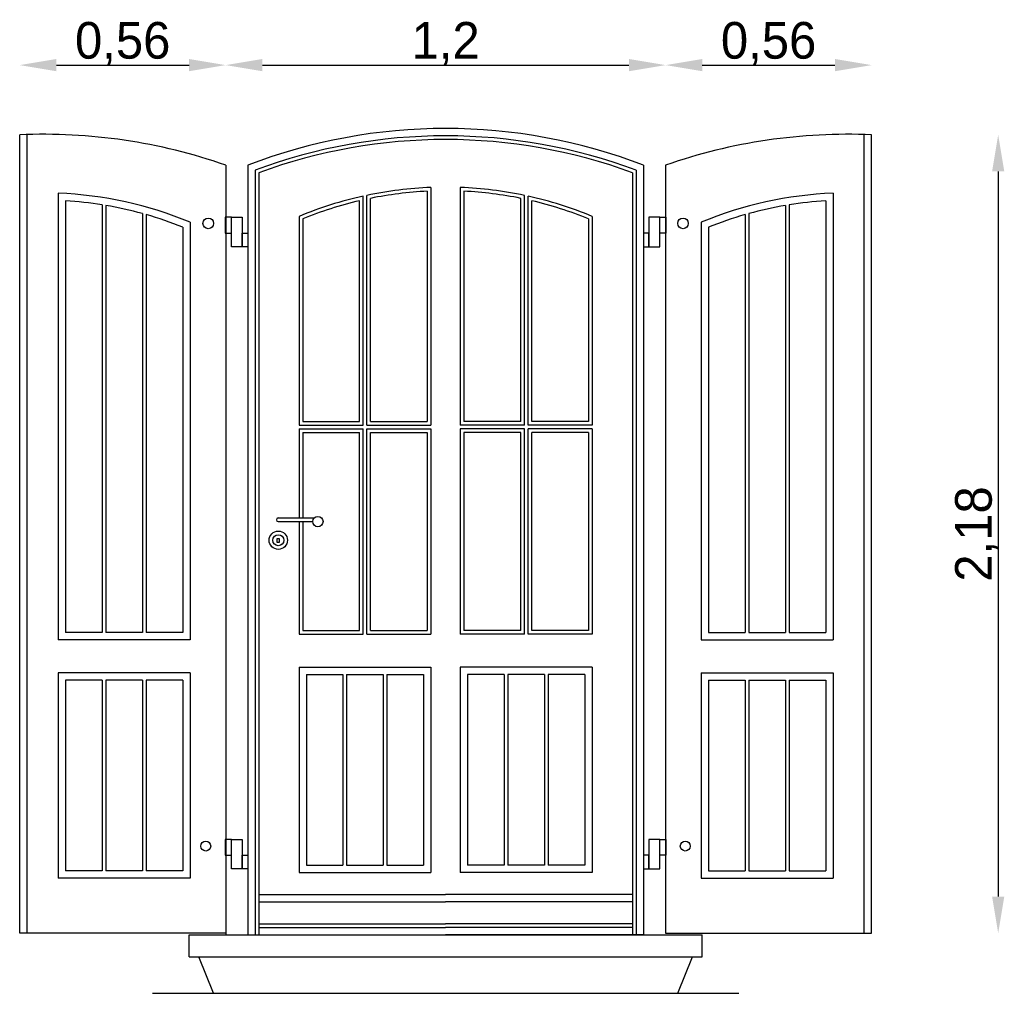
# Model space of a CAD drawing. Header units: millimetres. Extents: x 186.09 to 188.78, y 35 to 37.66.
import ezdxf

# ---------------------------------------------------------------- set-up
doc = ezdxf.new("R2010")
doc.units = ezdxf.units.MM
doc.dimstyles.new('ISO-25', dxfattribs={"dimtxt": 2.5, "dimasz": 2.5, "dimexe": 1.25, "dimexo": 0.625, "dimtad": 1, "dimtxsty": 'Standard', "dimcen": 2.5, "dimadec": 0, "dimazin": 0, "dimtfac": 1, "dimtmove": 0, "dimatfit": 3, "dimfxl": 0, "dimarcsym": 0})

# ---------------------------------------------------------------- blocks, each defined once
blk = doc.blocks.new('*D1')
at = {"color": 0, "lineweight": -2}
blk.add_line((186.1944, 37.5352), (186.5563, 37.5352), dxfattribs=at)
at = {"color": 0}
for points in [[(186.1944, 37.5519), (186.1944, 37.5185), (186.0944, 37.5352)], [(186.5563, 37.5519), (186.5563, 37.5185), (186.6563, 37.5352)]]:
    blk.add_solid(points, dxfattribs=at)
at = {"layer": 'Defpoints', "color": 0}
for p in [(186.6563, 37.5352), (186.0944, 37.345), (186.6563, 37.2622)]:
    blk.add_point(p, dxfattribs=at)
at = {"color": 0, "insert": (186.3754, 37.5935), "char_height": 0.1, "attachment_point": 5}
blk.add_mtext('0,56', dxfattribs=at)
blk = doc.blocks.new('*D2')
at = {"color": 0}
blk.add_line((186.7563, 37.5352), (187.7563, 37.5352), dxfattribs=at)
for points in [[(186.7563, 37.5519), (186.7563, 37.5185), (186.6563, 37.5352)], [(187.7563, 37.5519), (187.7563, 37.5185), (187.8563, 37.5352)]]:
    blk.add_solid(points, dxfattribs=at)
at = {"layer": 'Defpoints', "color": 0}
for p in [(187.8563, 37.5352), (186.6563, 37.2622), (187.8563, 37.2622)]:
    blk.add_point(p, dxfattribs=at)
at = {"color": 0, "insert": (187.2563, 37.5935), "char_height": 0.1, "attachment_point": 5}
blk.add_mtext('1,2', dxfattribs=at)
blk = doc.blocks.new('*D3')
at = {"color": 0}
blk.add_line((187.9563, 37.5352), (188.3183, 37.5352), dxfattribs=at)
for points in [[(187.9563, 37.5519), (187.9563, 37.5185), (187.8563, 37.5352)], [(188.3183, 37.5519), (188.3183, 37.5185), (188.4183, 37.5352)]]:
    blk.add_solid(points, dxfattribs=at)
at = {"layer": 'Defpoints', "color": 0}
for p in [(188.4183, 37.5352), (188.4183, 37.345), (187.8563, 37.2622)]:
    blk.add_point(p, dxfattribs=at)
at = {"color": 0, "insert": (188.1373, 37.5935), "char_height": 0.1, "attachment_point": 5}
blk.add_mtext('0,56', dxfattribs=at)
blk = doc.blocks.new('*D4')
at = {"color": 0, "lineweight": -2}
blk.add_line((188.7636, 37.245), (188.7636, 35.2664), dxfattribs=at)
at = {"color": 0}
for points in [[(188.7469, 37.245), (188.7803, 37.245), (188.7636, 37.345)], [(188.7469, 35.2664), (188.7803, 35.2664), (188.7636, 35.1664)]]:
    blk.add_solid(points, dxfattribs=at)
at = {"layer": 'Defpoints', "color": 0}
for p in [(188.4183, 37.345), (188.4183, 35.1664), (188.7636, 35.1664)]:
    blk.add_point(p, dxfattribs=at)
at = {"color": 0, "insert": (188.7053, 36.2557), "char_height": 0.1, "attachment_point": 5, "rotation": 90}
blk.add_mtext('2,18', dxfattribs=at)

msp = doc.modelspace()

# ---------------------------------------------------------------- linework, layer by layer
for p, q in [((186.0944, 35.1664), (186.0944, 37.345)), ((186.1144, 35.1664), (186.1144, 37.3458)), ((188.3983, 35.1664), (188.3983, 37.3458)), ((188.4183, 35.1664), (188.4183, 37.345)), ((186.6563, 37.2622), (186.6563, 35.1622)), ((186.6563, 37.2622), (186.6563, 35.1664)), ((186.7163, 37.2622), (186.7163, 35.1622)), ((187.7963, 37.2622), (187.7963, 35.1622)), ((187.8563, 37.2622), (187.8563, 35.1664)), ((186.7363, 37.2484), (186.7363, 35.1622)), ((186.7463, 37.2414), (186.7463, 35.1622)), ((187.7663, 37.2414), (187.7663, 35.1622)), ((187.7763, 37.2484), (187.7763, 35.1622)), ((187.2163, 37.2014), (187.2163, 36.5522)), ((187.2963, 37.2014), (187.2963, 36.5522)), ((186.1994, 37.1857), (186.1994, 36.5364)), ((186.1994, 37.1857), (186.1994, 35.9664)), ((187.0313, 36.5522), (187.0313, 37.1776)), ((187.0413, 36.5522), (187.0413, 37.1797)), ((187.2063, 37.191), (187.2063, 36.5622)), ((187.3063, 37.191), (187.3063, 36.5622)), ((187.4713, 36.5522), (187.4713, 37.1797)), ((187.4813, 36.5522), (187.4813, 37.1776)), ((188.3133, 37.1857), (188.3133, 36.5364)), ((188.3133, 37.1857), (188.3133, 35.9664)), ((186.2194, 37.1647), (186.2194, 35.9864)), ((186.3194, 37.1538), (186.3194, 35.9864)), ((186.3294, 37.1522), (186.3294, 35.9864)), ((187.0213, 36.5622), (187.0213, 37.165)), ((187.0513, 36.5622), (187.0513, 37.1716)), ((187.4613, 36.5622), (187.4613, 37.1716)), ((187.4913, 36.5622), (187.4913, 37.165)), ((188.1833, 37.1522), (188.1833, 35.9864)), ((188.1933, 37.1538), (188.1933, 35.9864)), ((188.2933, 37.1647), (188.2933, 35.9864)), ((186.4294, 37.1301), (186.4294, 35.9864)), ((186.4394, 37.1273), (186.4394, 35.9864)), ((186.8563, 37.1222), (186.8563, 36.5522)), ((187.6563, 37.1222), (187.6563, 36.5522)), ((188.0733, 37.1273), (188.0733, 35.9864)), ((188.0833, 37.1301), (188.0833, 35.9864)), ((186.5394, 37.093), (186.5394, 35.9864)), ((186.5594, 37.1064), (186.5594, 35.9664)), ((186.5594, 37.1064), (186.5594, 36.5364)), ((186.8663, 37.1155), (186.8663, 36.5622)), ((187.6463, 37.1155), (187.6463, 36.5622)), ((187.9533, 37.1064), (187.9533, 36.5364)), ((187.9533, 37.1064), (187.9533, 35.9664)), ((187.9733, 37.093), (187.9733, 35.9864)), ((186.8663, 36.5622), (187.0213, 36.5622)), ((187.0513, 36.5622), (187.2063, 36.5622)), ((187.4613, 36.5622), (187.3063, 36.5622)), ((187.6463, 36.5622), (187.4913, 36.5622)), ((186.8563, 36.5522), (187.0313, 36.5522)), ((186.8563, 36.5422), (186.8563, 36.2994)), ((186.8563, 36.5422), (187.0313, 36.5422)), ((186.8663, 36.5322), (186.8663, 36.2994)), ((186.8663, 36.5322), (187.0213, 36.5322)), ((186.8663, 36.5322), (187.0213, 36.5322)), ((187.0213, 35.9922), (187.0213, 36.5322)), ((187.0313, 35.9822), (187.0313, 36.5422)), ((187.0413, 36.5522), (187.2163, 36.5522)), ((187.0413, 35.9822), (187.0413, 36.5422)), ((187.0413, 36.5422), (187.2163, 36.5422)), ((187.0513, 35.9922), (187.0513, 36.5322)), ((187.0513, 36.5322), (187.2063, 36.5322)), ((187.0513, 36.5322), (187.2063, 36.5322)), ((187.2063, 36.5322), (187.2063, 35.9922)), ((187.2163, 36.5422), (187.2163, 35.9822)), ((187.4713, 36.5522), (187.2963, 36.5522)), ((187.4713, 36.5422), (187.2963, 36.5422)), ((187.2963, 36.5422), (187.2963, 35.9822)), ((187.4613, 36.5322), (187.3063, 36.5322)), ((187.4613, 36.5322), (187.3063, 36.5322)), ((187.3063, 36.5322), (187.3063, 35.9922)), ((187.4613, 35.9922), (187.4613, 36.5322)), ((187.4713, 35.9822), (187.4713, 36.5422)), ((187.6563, 36.5522), (187.4813, 36.5522)), ((187.6563, 36.5422), (187.4813, 36.5422)), ((187.4813, 35.9822), (187.4813, 36.5422)), ((187.4913, 35.9922), (187.4913, 36.5322)), ((187.6463, 36.5322), (187.4913, 36.5322)), ((187.6463, 36.5322), (187.4913, 36.5322)), ((187.6463, 36.5322), (187.6463, 35.9922)), ((187.6563, 36.5422), (187.6563, 35.9822)), ((186.7998, 36.2994), (186.8987, 36.2994)), ((186.7998, 36.2894), (186.8936, 36.2894)), ((186.8563, 36.2894), (186.8563, 35.9822)), ((186.8663, 36.2894), (186.8663, 35.9922)), ((186.8663, 35.9922), (187.0213, 35.9922)), ((187.0513, 35.9922), (187.2063, 35.9922)), ((187.4613, 35.9922), (187.3063, 35.9922)), ((187.6463, 35.9922), (187.4913, 35.9922)), ((186.3844, 35.9664), (186.1994, 35.9664)), ((186.3194, 35.9864), (186.2194, 35.9864)), ((186.3844, 35.9864), (186.3294, 35.9864)), ((186.4294, 35.9864), (186.3844, 35.9864)), ((186.5594, 35.9664), (186.3844, 35.9664)), ((186.5394, 35.9864), (186.4394, 35.9864)), ((186.8563, 35.9822), (187.0313, 35.9822)), ((187.0413, 35.9822), (187.2163, 35.9822)), ((187.4713, 35.9822), (187.2963, 35.9822)), ((187.6563, 35.9822), (187.4813, 35.9822)), ((187.9533, 35.9664), (188.1283, 35.9664)), ((187.9733, 35.9864), (188.0733, 35.9864)), ((188.0833, 35.9864), (188.1283, 35.9864)), ((188.1283, 35.9864), (188.1833, 35.9864)), ((188.1283, 35.9664), (188.3133, 35.9664)), ((188.1933, 35.9864), (188.2933, 35.9864)), ((186.8563, 35.8922), (186.8563, 35.3322)), ((186.8563, 35.8922), (187.2163, 35.8922)), ((187.2163, 35.8922), (187.2163, 35.3322)), ((187.6563, 35.8922), (187.2963, 35.8922)), ((187.2963, 35.8922), (187.2963, 35.3322)), ((187.6563, 35.8922), (187.6563, 35.3322)), ((186.1994, 35.8764), (186.1994, 35.3164)), ((186.5594, 35.8764), (186.1994, 35.8764)), ((186.5594, 35.8764), (186.5594, 35.3164)), ((186.8763, 35.8722), (186.9763, 35.8722)), ((186.8763, 35.8722), (186.8763, 35.3522)), ((186.9763, 35.8722), (186.9763, 35.3522)), ((186.9863, 35.8722), (187.0863, 35.8722)), ((186.9863, 35.8722), (186.9863, 35.3522)), ((187.0863, 35.8722), (187.0863, 35.3522)), ((187.0963, 35.8722), (187.1963, 35.8722)), ((187.0963, 35.8722), (187.0963, 35.3522)), ((187.1963, 35.8722), (187.1963, 35.3522)), ((187.3163, 35.8722), (187.3163, 35.3522)), ((187.4163, 35.8722), (187.3163, 35.8722)), ((187.4163, 35.8722), (187.4163, 35.3522)), ((187.4263, 35.8722), (187.4263, 35.3522)), ((187.5263, 35.8722), (187.4263, 35.8722)), ((187.5263, 35.8722), (187.5263, 35.3522)), ((187.6363, 35.8722), (187.5363, 35.8722)), ((187.5363, 35.8722), (187.5363, 35.3522)), ((187.6363, 35.8722), (187.6363, 35.3522)), ((187.9533, 35.8764), (188.3133, 35.8764)), ((187.9533, 35.8764), (187.9533, 35.3164)), ((188.3133, 35.8764), (188.3133, 35.3164)), ((186.3194, 35.8564), (186.2194, 35.8564)), ((186.2194, 35.8564), (186.2194, 35.3364)), ((186.3194, 35.8564), (186.3194, 35.3364)), ((186.3294, 35.8564), (186.3294, 35.3364)), ((186.4294, 35.8564), (186.3294, 35.8564)), ((186.4294, 35.8564), (186.4294, 35.3364)), ((186.4394, 35.8564), (186.4394, 35.3364)), ((186.5394, 35.8564), (186.4394, 35.8564)), ((186.5394, 35.8564), (186.5394, 35.3364)), ((187.9733, 35.8564), (187.9733, 35.3364)), ((187.9733, 35.8564), (188.0733, 35.8564)), ((188.0733, 35.8564), (188.0733, 35.3364)), ((188.0833, 35.8564), (188.1833, 35.8564)), ((188.0833, 35.8564), (188.0833, 35.3364)), ((188.1833, 35.8564), (188.1833, 35.3364)), ((188.1933, 35.8564), (188.2933, 35.8564)), ((188.1933, 35.8564), (188.1933, 35.3364)), ((188.2933, 35.8564), (188.2933, 35.3364)), ((186.8763, 35.3522), (186.9763, 35.3522)), ((186.9863, 35.3522), (187.0863, 35.3522)), ((187.0963, 35.3522), (187.1963, 35.3522)), ((187.4163, 35.3522), (187.3163, 35.3522)), ((187.5263, 35.3522), (187.4263, 35.3522)), ((187.6363, 35.3522), (187.5363, 35.3522)), ((186.3194, 35.3364), (186.2194, 35.3364)), ((186.4294, 35.3364), (186.3294, 35.3364)), ((186.5394, 35.3364), (186.4394, 35.3364)), ((186.8563, 35.3322), (187.2163, 35.3322)), ((187.6563, 35.3322), (187.2963, 35.3322)), ((187.9733, 35.3364), (188.0733, 35.3364)), ((188.0833, 35.3364), (188.1833, 35.3364)), ((188.1933, 35.3364), (188.2933, 35.3364)), ((186.5594, 35.3164), (186.1994, 35.3164)), ((187.9533, 35.3164), (188.3133, 35.3164)), ((186.7463, 35.2722), (187.2563, 35.2722)), ((187.7663, 35.2722), (187.2563, 35.2722)), ((186.7463, 35.2522), (187.2563, 35.2522)), ((187.7663, 35.2522), (187.2563, 35.2522)), ((186.7463, 35.1922), (187.2563, 35.1922)), ((187.7663, 35.1922), (187.2563, 35.1922)), ((186.6563, 35.1664), (186.0944, 35.1664)), ((186.5563, 35.1622), (187.9563, 35.1622)), ((186.5563, 35.1022), (186.5563, 35.1622)), ((186.7463, 35.1822), (187.2563, 35.1822)), ((187.7663, 35.1822), (187.2563, 35.1822)), ((187.7963, 35.1622), (187.2563, 35.1622)), ((187.8563, 35.1664), (188.4183, 35.1664)), ((187.9563, 35.1022), (187.9563, 35.1622)), ((186.5563, 35.1022), (187.9563, 35.1022)), ((186.6228, 35.0022), (186.5828, 35.1022)), ((187.8898, 35.0022), (187.9298, 35.1022)), ((186.4563, 35.0022), (188.0563, 35.0022))]:
    msp.add_line(p, q)
for points in [[(186.6719, 37.1199), (186.6553, 37.1199), (186.6553, 37.0768), (186.6719, 37.0768)], [(186.6719, 37.1199), (186.7017, 37.1199), (186.7017, 37.0395), (186.6719, 37.0395)], [(187.8408, 37.1199), (187.8109, 37.1199), (187.8109, 37.0395), (187.8408, 37.0395)], [(187.8408, 37.1199), (187.8574, 37.1199), (187.8574, 37.0768), (187.8408, 37.0768)], [(186.7017, 37.0768), (186.7167, 37.0768), (186.7167, 37.0395), (186.7017, 37.0395)], [(187.8109, 37.0768), (187.796, 37.0768), (187.796, 37.0395), (187.8109, 37.0395)], [(186.7967, 36.2436), (186.8025, 36.2436), (186.8025, 36.2321), (186.7967, 36.2321)], [(186.6719, 35.422), (186.6553, 35.422), (186.6553, 35.3789), (186.6719, 35.3789)], [(186.6719, 35.422), (186.7017, 35.422), (186.7017, 35.3417), (186.6719, 35.3417)], [(187.8408, 35.422), (187.8109, 35.422), (187.8109, 35.3417), (187.8408, 35.3417)], [(187.8408, 35.422), (187.8574, 35.422), (187.8574, 35.3789), (187.8408, 35.3789)], [(186.7017, 35.3789), (186.7167, 35.3789), (186.7167, 35.3417), (186.7017, 35.3417)], [(187.8109, 35.3789), (187.796, 35.3789), (187.796, 35.3417), (187.8109, 35.3417)]]:
    msp.add_lwpolyline(points, close=True)
for centre, radius in [((186.6088, 37.1033), 0.0145), ((187.9038, 37.1033), 0.0145), ((186.9077, 36.2894), 0.0141), ((186.7998, 36.2387), 0.025), ((186.7998, 36.2387), 0.015), ((186.6019, 35.404), 0.0135), ((187.91, 35.404), 0.0135)]:
    msp.add_circle(centre, radius)
for centre, radius, start, end in [((187.2563, 35.8542), 1.508, 69.017, 110.983), ((186.1594, 35.8384), 1.508, 70.7587, 92.4704), ((187.2563, 35.8542), 1.488, 69.5456, 110.4544), ((188.3533, 35.8384), 1.508, 87.5296, 109.2413), ((187.2563, 35.8542), 1.478, 69.8145, 110.1855), ((187.2563, 36.1622), 1.04, 92.2042, 101.9308), ((187.2563, 36.1622), 1.04, 78.0692, 87.7958), ((186.1594, 36.1464), 1.04, 67.3801, 87.7958), ((187.2563, 36.1622), 1.04, 102.4945, 112.6199), ((187.2563, 36.1622), 1.03, 92.7824, 101.4802), ((187.2563, 36.1622), 1.03, 78.5198, 87.2176), ((187.2563, 36.1622), 1.04, 67.3801, 77.5055), ((188.3533, 36.1464), 1.04, 92.2042, 112.6199), ((186.1594, 36.1464), 1.02, 80.9752, 86.6277), ((186.1594, 36.1464), 1.02, 74.6505, 80.4059), ((187.2563, 36.1622), 1.03, 103.1885, 112.2495), ((187.2563, 36.1622), 1.03, 67.7505, 76.8115), ((188.3533, 36.1464), 1.02, 99.5941, 105.3495), ((188.3533, 36.1464), 1.02, 93.3723, 99.0248), ((186.1594, 36.1464), 1.02, 68.1271, 74.0672), ((188.3533, 36.1464), 1.02, 105.9328, 111.8729), ((186.7998, 36.2944), 0.005, 90, 270)]:
    msp.add_arc(centre, radius, start, end)

# ---------------------------------------------------------------- dimensions: what is measured, and where the dimension line sits
for base, p1, p2, override, picture, middle in [((186.6563, 37.5352), (186.0944, 37.345), (186.6563, 37.2622), {"dimtxt": 0.1, "dimasz": 0.1, "dimgap": 0, "dimse1": 1, "dimse2": 1}, '*D1', (186.3754, 37.5935)), ((187.8563, 37.5352), (186.6563, 37.2622), (187.8563, 37.2622), {"dimtxt": 0.1, "dimasz": 0.1, "dimgap": 0, "dimse1": 1, "dimse2": 1, "dimtmove": 1}, '*D2', (187.2563, 37.5935)), ((188.4183, 37.5352), (187.8563, 37.2622), (188.4183, 37.345), {"dimtxt": 0.1, "dimasz": 0.1, "dimgap": 0, "dimse1": 1, "dimse2": 1, "dimtmove": 1}, '*D3', (188.1373, 37.5935))]:
    dim = msp.add_linear_dim(base=base, p1=p1, p2=p2, dimstyle='ISO-25', override=override)
    dim.commit()
    dim.dimension.update_dxf_attribs({"geometry": picture, "text_midpoint": middle})
dim = msp.add_linear_dim(base=(188.7636, 35.1664), p1=(188.4183, 37.345), p2=(188.4183, 35.1664), angle=90, dimstyle='ISO-25', override={"dimtxt": 0.1, "dimasz": 0.1, "dimgap": 0, "dimse1": 1, "dimse2": 1})
dim.commit()
dim.dimension.update_dxf_attribs({"geometry": '*D4', "text_midpoint": (188.7053, 36.2557)})

doc.saveas('drawing.dxf')
